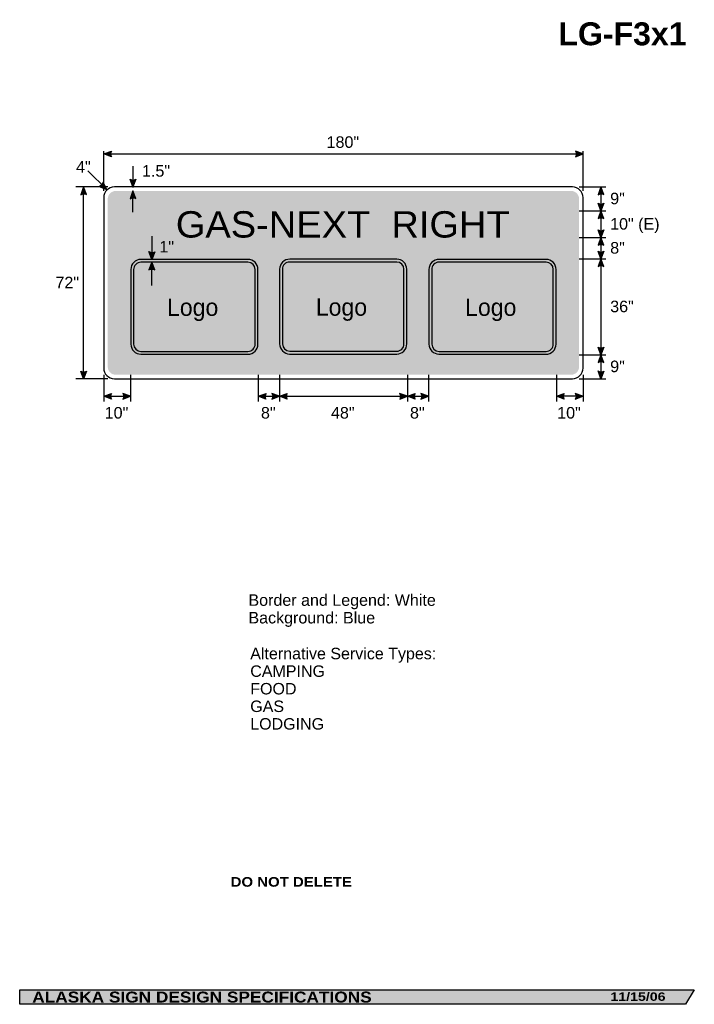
# Model space of a CAD drawing. Header units: feet. Extents: x 22 to 276, y 1 to 371.
import ezdxf
from ezdxf.enums import TextEntityAlignment as Align

# ---------------------------------------------------------------- set-up
doc = ezdxf.new("R2010")
doc.units = ezdxf.units.FT
doc.header["$MEASUREMENT"] = 0
doc.layers.add('Sign', color=7, linetype='Continuous')
doc.styles.add('ARIAL', font='arial.ttf')
doc.styles.add('ARIAL B', font='arialbd.ttf')
doc.styles.add('ARIAL BLACK B', font='ariblk.ttf')
doc.styles.add('ARIAL BLACK BI', font='ariblk.ttf')
doc.styles.add('COMIC SANS MS BI', font='comicz.ttf')
doc.styles.add('FHWA SERIES E2000EX', font='txt')

msp = doc.modelspace()

# ---------------------------------------------------------------- hatches: boundary and pattern name
h = msp.add_hatch(color=256)
h.dxf.hatch_style = 1
edge = h.paths.add_edge_path()
edge.add_line((56.68054039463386, 319.1501871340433), (53.80307943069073, 320.2378762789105))
edge.add_line((53.80307943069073, 320.2378762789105), (56.70706096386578, 321.3123003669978))
edge.add_arc((58.28502377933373, 320.2117257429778), 1.923858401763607, 145.1055563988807, 213.4889293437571)
h = msp.add_hatch(color=256)
h.dxf.hatch_style = 1
edge = h.paths.add_edge_path()
edge.add_line((230.8905013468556, 319.1501871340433), (233.7679623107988, 320.2378762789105))
edge.add_line((233.7679623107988, 320.2378762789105), (230.8639807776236, 321.3123003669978))
edge.add_arc((229.2860179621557, 320.2117257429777), 1.92385840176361, -33.48892934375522, 34.894443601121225, ccw=False)
h = msp.add_hatch(color=256)
h.dxf.hatch_style = 1
edge = h.paths.add_edge_path()
edge.add_line((65.82535618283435, 310.7218906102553), (64.74054048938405, 307.8433451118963))
edge.add_line((64.74054048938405, 307.8433451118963), (63.66321754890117, 310.7462524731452))
edge.add_arc((64.76221615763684, 312.3253133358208), 1.92385840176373, 235.1627615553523, 303.546134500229)
h = msp.add_hatch(color=256)
h.dxf.hatch_style = 1
edge = h.paths.add_edge_path()
edge.add_line((47.27074664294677, 304.9647996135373), (46.18593094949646, 307.8433451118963))
edge.add_line((46.18593094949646, 307.8433451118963), (45.10860800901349, 304.9404377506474))
edge.add_arc((46.20760661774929, 303.3613768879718), 1.923858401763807, 56.453865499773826, 124.837238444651, ccw=False)
h = msp.add_hatch(color=256)
h.dxf.hatch_style = 1
edge = h.paths.add_edge_path()
edge.add_line((52.05274038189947, 308.0225858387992), (54.88901692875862, 306.8316262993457))
edge.add_line((54.88901692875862, 306.8316262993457), (53.5213716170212, 309.6095827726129))
edge.add_arc((51.61909396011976, 309.8969342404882), 1.923858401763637, 283.02666781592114, 351.4100407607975, ccw=False)
h = msp.add_hatch(color=256)
h.dxf.hatch_style = 1
edge = h.paths.add_edge_path()
edge.add_line((241.5675824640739, 304.9647996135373), (240.4827667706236, 307.8433451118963))
edge.add_line((240.4827667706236, 307.8433451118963), (239.4054438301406, 304.9404377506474))
edge.add_arc((240.5044424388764, 303.3613768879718), 1.923858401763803, 56.4538654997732, 124.83723844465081, ccw=False)
at = {"true_color": 0xffffff}
h = msp.add_hatch(color=7, dxfattribs=at)
h.dxf.hatch_style = 1
edge = h.paths.add_edge_path()
edge.add_line((65.82543420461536, 303.4687448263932), (64.74061851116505, 306.3472903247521))
edge.add_line((64.74061851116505, 306.3472903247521), (63.66329557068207, 303.4443829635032))
edge.add_arc((64.76229417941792, 301.8653221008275), 1.923858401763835, 56.45386549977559, 124.8372384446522, ccw=False)
h = msp.add_hatch(color=7, dxfattribs=at)
h.dxf.hatch_style = 1
h.paths.add_polyline_path([(107.9000808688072, 280.6537551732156), (67.7075718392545, 280.653755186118, 0.4145958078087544), (63.92883191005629, 276.8667033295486), (63.92883191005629, 248.8191287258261, 0.3942943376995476), (67.70024687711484, 245.048137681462), (107.9025791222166, 245.048137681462, 0.4143510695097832), (111.6813190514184, 248.8320267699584), (111.6813190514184, 276.8750152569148, 0.4141459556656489)])
h.paths.add_polyline_path([(107.9003385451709, 279.5912552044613, -0.4141459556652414), (110.6188190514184, 276.8750152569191), (110.6188190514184, 248.8314845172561, -0.4144006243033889), (107.9025791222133, 246.110637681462), (67.71984840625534, 246.110637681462, -0.3908959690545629), (64.99133191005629, 248.8387947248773), (64.99133191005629, 276.8677259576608, -0.4146892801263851), (67.70757183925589, 279.591255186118)], flags=16)
h.paths.add_polyline_path([(163.7750808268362, 280.7271899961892), (123.5825717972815, 280.7271900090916, 0.4145958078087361), (119.8038318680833, 276.9401381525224), (119.8038318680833, 248.8925635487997, 0.3942943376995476), (123.5752468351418, 245.1215725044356), (163.7775790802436, 245.1215725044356, 0.4143510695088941), (167.5563190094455, 248.9054615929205), (167.5563190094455, 276.9484500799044, 0.4141459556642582)])
h.paths.add_polyline_path([(163.7753385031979, 279.6646900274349, -0.4141459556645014), (166.4938190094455, 276.9484500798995), (166.4938190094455, 248.9049193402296, -0.4144006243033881), (163.7775790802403, 246.1840725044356), (123.5948483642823, 246.1840725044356, -0.3908959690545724), (120.8663318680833, 248.912229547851), (120.8663318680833, 276.9411607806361, -0.4146892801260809), (123.5825717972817, 279.6646900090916)], flags=16)
h.paths.add_polyline_path([(75.20856188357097, 254.6568403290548), (99.09034029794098, 254.6568403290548), (99.09034029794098, 268.5221920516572), (75.20856188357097, 268.5221920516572)], flags=8)
h.paths.add_polyline_path([(131.0835618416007, 254.7302751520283), (154.9653402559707, 254.7302751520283), (154.9653402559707, 268.5956268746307), (131.0835618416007, 268.5956268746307)], flags=8)
h.paths.add_polyline_path([(187.1460617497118, 254.6677751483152), (211.027840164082, 254.6677751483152), (211.027840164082, 268.5331268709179), (187.1460617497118, 268.5331268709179)], flags=9)
h.paths.add_polyline_path([(73.54223326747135, 282.1526332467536), (81.23946796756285, 282.1526332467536), (81.23946796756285, 288.6843374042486), (73.54223326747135, 288.6843374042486)], flags=9)
h.paths.add_polyline_path([(78.2653988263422, 286.1250150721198), (208.7619468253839, 286.1250150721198), (208.7619468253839, 301.4570348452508), (78.2653988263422, 301.4570348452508)], flags=9)
h = msp.add_hatch(color=256)
h.dxf.hatch_style = 1
edge = h.paths.add_edge_path()
edge.add_line((241.5675824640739, 301.7414715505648), (240.4827667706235, 298.8629260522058))
edge.add_line((240.4827667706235, 298.8629260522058), (239.4054438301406, 301.7658334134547))
edge.add_arc((240.5044424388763, 303.3448942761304), 1.923858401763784, 235.1627615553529, 303.5461345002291)
h = msp.add_hatch(color=256)
h.dxf.hatch_style = 1
edge = h.paths.add_edge_path()
edge.add_line((241.5675824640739, 295.9843805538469), (240.4827667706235, 298.8629260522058))
edge.add_line((240.4827667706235, 298.8629260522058), (239.4054438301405, 295.9600186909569))
edge.add_arc((240.5044424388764, 294.3809578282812), 1.923858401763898, 56.453865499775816, 124.83723844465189, ccw=False)
h = msp.add_hatch(color=256)
h.dxf.hatch_style = 1
edge = h.paths.add_edge_path()
edge.add_line((241.5675824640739, 291.7414715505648), (240.4827667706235, 288.8629260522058))
edge.add_line((240.4827667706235, 288.8629260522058), (239.4054438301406, 291.7658334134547))
edge.add_arc((240.5044424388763, 293.3448942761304), 1.923858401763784, 235.1627615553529, 303.5461345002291)
h = msp.add_hatch(color=256)
h.dxf.hatch_style = 1
edge = h.paths.add_edge_path()
edge.add_line((241.5675824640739, 285.9804635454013), (240.4827667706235, 288.8590090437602))
edge.add_line((240.4827667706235, 288.8590090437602), (239.4054438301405, 285.9561016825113))
edge.add_arc((240.5044424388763, 284.3770408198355), 1.923858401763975, 56.45386549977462, 124.8372384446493, ccw=False)
h = msp.add_hatch(color=7, dxfattribs=at)
h.dxf.hatch_style = 1
edge = h.paths.add_edge_path()
edge.add_line((72.91316082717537, 283.5323006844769), (71.82834513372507, 280.653755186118))
edge.add_line((71.82834513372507, 280.653755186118), (70.75102219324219, 283.5566625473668))
edge.add_arc((71.85002080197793, 285.1357234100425), 1.923858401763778, 235.1627615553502, 303.546134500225)
h = msp.add_hatch(color=256)
h.dxf.hatch_style = 1
edge = h.paths.add_edge_path()
edge.add_line((241.5675824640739, 283.737565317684), (240.4827667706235, 280.8590198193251))
edge.add_line((240.4827667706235, 280.8590198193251), (239.4054438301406, 283.7619271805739))
edge.add_arc((240.5044424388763, 285.3409880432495), 1.92385840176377, 235.1627615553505, 303.5461345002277)
h = msp.add_hatch(color=7, dxfattribs=at)
h.dxf.hatch_style = 1
edge = h.paths.add_edge_path()
edge.add_line((72.91316082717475, 276.7127096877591), (71.82834513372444, 279.591255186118))
edge.add_line((71.82834513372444, 279.591255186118), (70.75102219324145, 276.6883478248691))
edge.add_arc((71.85002080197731, 275.1092869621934), 1.923858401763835, 56.45386549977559, 124.8372384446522, ccw=False)
h = msp.add_hatch(color=7, dxfattribs=at)
h.dxf.hatch_style = 1
h.paths.add_polyline_path([(223.6188189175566, 276.8859500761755, 0.4141459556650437), (219.8375807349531, 280.6646899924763), (179.6450717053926, 280.6646900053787, 0.4145958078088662), (175.8663317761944, 276.8776381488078), (175.8663317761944, 248.8300635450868, 0.3942943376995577), (179.637746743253, 245.0590725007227), (219.8400789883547, 245.0590725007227, 0.4143510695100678), (223.6188189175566, 248.8429615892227)])
h.paths.add_polyline_path([(176.9288317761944, 276.8786607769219, -0.4146892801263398), (179.645071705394, 279.6021900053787), (219.837838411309, 279.6021900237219, -0.4141459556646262), (222.5563189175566, 276.8859500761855), (222.5563189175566, 248.8424193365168, -0.4144006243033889), (219.8400789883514, 246.1215725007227), (179.6573482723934, 246.1215725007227, -0.3908959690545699), (176.9288317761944, 248.8497295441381)], flags=16)
h.paths.add_polyline_path([(187.1460617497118, 254.6677751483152), (211.027840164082, 254.6677751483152), (211.027840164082, 268.5331268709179), (187.1460617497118, 268.5331268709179)], flags=8)
h = msp.add_hatch(color=256)
h.dxf.hatch_style = 1
edge = h.paths.add_edge_path()
edge.add_line((241.5675824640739, 277.9804635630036), (240.4827667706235, 280.8590090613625))
edge.add_line((240.4827667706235, 280.8590090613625), (239.4054438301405, 277.9561017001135))
edge.add_arc((240.5044424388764, 276.3770408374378), 1.923858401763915, 56.45386549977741, 124.8372384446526, ccw=False)
h = msp.add_hatch(color=256)
h.dxf.hatch_style = 1
edge = h.paths.add_edge_path()
edge.add_line((241.5675824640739, 247.7375546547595), (240.4827667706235, 244.8590091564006))
edge.add_line((240.4827667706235, 244.8590091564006), (239.4054438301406, 247.7619165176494))
edge.add_arc((240.5044424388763, 249.3409773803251), 1.923858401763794, 235.162761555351, 303.5461345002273)
h = msp.add_hatch(color=256)
h.dxf.hatch_style = 1
edge = h.paths.add_edge_path()
edge.add_line((241.567582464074, 241.972651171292), (240.4827667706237, 244.8511966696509))
edge.add_line((240.4827667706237, 244.8511966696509), (239.4054438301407, 241.9482893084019))
edge.add_arc((240.5044424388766, 240.3692284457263), 1.923858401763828, 56.45386549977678, 124.8372384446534, ccw=False)
h = msp.add_hatch(color=256)
h.dxf.hatch_style = 1
edge = h.paths.add_edge_path()
edge.add_line((47.27074664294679, 238.7257968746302), (46.18593094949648, 235.8472513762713))
edge.add_line((46.18593094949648, 235.8472513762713), (45.10860800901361, 238.7501587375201))
edge.add_arc((46.20760661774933, 240.3292196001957), 1.923858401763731, 235.1627615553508, 303.5461345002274)
h = msp.add_hatch(color=256)
h.dxf.hatch_style = 1
edge = h.paths.add_edge_path()
edge.add_line((241.567582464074, 238.7297421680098), (240.4827667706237, 235.8511966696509))
edge.add_line((240.4827667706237, 235.8511966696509), (239.4054438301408, 238.7541040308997))
edge.add_arc((240.5044424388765, 240.3331648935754), 1.923858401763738, 235.1627615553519, 303.5461345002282)
h = msp.add_hatch(color=256)
h.dxf.hatch_style = 1
edge = h.paths.add_edge_path()
edge.add_line((56.66886082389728, 228.1696989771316), (53.79139985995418, 229.2573881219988))
edge.add_line((53.79139985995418, 229.2573881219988), (56.69538139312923, 230.3318122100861))
edge.add_arc((58.27334420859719, 229.231237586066), 1.923858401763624, 145.1055563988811, 213.4889293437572)
h = msp.add_hatch(color=256)
h.dxf.hatch_style = 1
edge = h.paths.add_edge_path()
edge.add_line((60.91393889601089, 228.1696989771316), (63.79139985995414, 229.2573881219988))
edge.add_line((63.79139985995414, 229.2573881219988), (60.88741832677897, 230.3318122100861))
edge.add_arc((59.30945551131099, 229.231237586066), 1.923858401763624, -33.48892934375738, 34.894443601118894, ccw=False)
h = msp.add_hatch(color=256)
h.dxf.hatch_style = 1
edge = h.paths.add_edge_path()
edge.add_line((114.6766732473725, 228.1696989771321), (111.7992122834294, 229.2573881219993))
edge.add_line((111.7992122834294, 229.2573881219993), (114.7031938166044, 230.3318122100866))
edge.add_arc((116.2811566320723, 229.2312375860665), 1.923858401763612, 145.1055563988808, 213.4889293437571)
h = msp.add_hatch(color=256)
h.dxf.hatch_style = 1
edge = h.paths.add_edge_path()
edge.add_line((116.9217513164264, 228.1696989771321), (119.7992122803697, 229.2573881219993))
edge.add_line((119.7992122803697, 229.2573881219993), (116.8952307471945, 230.3318122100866))
edge.add_arc((115.3172679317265, 229.2312375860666), 1.923858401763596, -33.488929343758, 34.89444360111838, ccw=False)
h = msp.add_hatch(color=256)
h.dxf.hatch_style = 1
edge = h.paths.add_edge_path()
edge.add_line((122.6454232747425, 228.169698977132), (119.7679623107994, 229.2573881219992))
edge.add_line((119.7679623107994, 229.2573881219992), (122.6719438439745, 230.3318122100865))
edge.add_arc((124.2499066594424, 229.2312375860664), 1.923858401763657, 145.1055563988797, 213.4889293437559)
h = msp.add_hatch(color=256)
h.dxf.hatch_style = 1
edge = h.paths.add_edge_path()
edge.add_line((164.8865949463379, 228.169698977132), (167.7640559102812, 229.2573881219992))
edge.add_line((167.7640559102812, 229.2573881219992), (164.860074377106, 230.3318122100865))
edge.add_arc((163.282111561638, 229.2312375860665), 1.923858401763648, -33.488929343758, 34.89444360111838, ccw=False)
h = msp.add_hatch(color=256)
h.dxf.hatch_style = 1
edge = h.paths.add_edge_path()
edge.add_line((170.6415168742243, 228.169698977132), (167.7640559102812, 229.2573881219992))
edge.add_line((167.7640559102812, 229.2573881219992), (170.6680374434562, 230.3318122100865))
edge.add_arc((172.2460002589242, 229.2312375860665), 1.923858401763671, 145.1055563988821, 213.4889293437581)
h = msp.add_hatch(color=256)
h.dxf.hatch_style = 1
edge = h.paths.add_edge_path()
edge.add_line((172.8904904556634, 228.1696989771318), (175.7679514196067, 229.257388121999))
edge.add_line((175.7679514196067, 229.257388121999), (172.8639698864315, 230.3318122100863))
edge.add_arc((171.2860070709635, 229.2312375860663), 1.923858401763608, -33.488929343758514, 34.89444360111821, ccw=False)
h = msp.add_hatch(color=256)
h.dxf.hatch_style = 1
edge = h.paths.add_edge_path()
edge.add_line((226.6258917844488, 228.1697769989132), (223.7484308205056, 229.2574661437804))
edge.add_line((223.7484308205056, 229.2574661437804), (226.6524123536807, 230.3318902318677))
edge.add_arc((228.2303751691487, 229.2313156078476), 1.923858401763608, 145.1055563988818, 213.4889293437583)
h = msp.add_hatch(color=256)
h.dxf.hatch_style = 1
edge = h.paths.add_edge_path()
edge.add_line((230.8398868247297, 228.1697769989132), (233.7173477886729, 229.2574661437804))
edge.add_line((233.7173477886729, 229.2574661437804), (230.8133662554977, 230.3318902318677))
edge.add_arc((229.2354034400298, 229.2313156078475), 1.92385840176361, -33.48892934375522, 34.894443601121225, ccw=False)
at = {"layer": 'Sign', "true_color": 0x0000e3}
h = msp.add_hatch(color=172, dxfattribs=at)
edge = h.paths.add_edge_path(flags=0)
edge.add_spline(control_points=[(58.26796231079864, 306.3433451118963), (58.26796231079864, 306.3433451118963), (229.2679623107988, 306.3433451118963), (229.2679623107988, 306.3433451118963), (230.9237073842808, 306.3433451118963), (232.2679623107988, 304.9990901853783), (232.2679623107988, 303.3433451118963), (232.2679623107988, 303.3433451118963), (232.2679623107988, 240.3433451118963), (232.2679623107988, 240.3433451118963), (232.2679623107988, 238.6876000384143), (230.9237073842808, 237.3433451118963), (229.2679623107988, 237.3433451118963), (229.2679623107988, 237.3433451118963), (58.26796231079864, 237.3433451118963), (58.26796231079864, 237.3433451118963), (56.61221723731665, 237.3433451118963), (55.26796231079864, 238.6876000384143), (55.26796231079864, 240.3433451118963), (55.26796231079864, 240.3433451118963), (55.26796231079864, 303.3433451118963), (55.26796231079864, 303.3433451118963), (55.26796231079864, 304.9990901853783), (56.61221723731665, 306.3433451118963), (58.26796231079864, 306.3433451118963)], knot_values=[0, 0, 0, 0, 1, 1, 1, 2, 2, 2, 3, 3, 3, 4, 4, 4, 5, 5, 5, 6, 6, 6, 7, 7, 7, 8, 8, 8, 8], degree=3, periodic=0)
at = {"layer": 'Sign', "true_color": 0x000000}
msp.add_hatch(color=18, dxfattribs=at).paths.add_polyline_path([(22.1981201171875, 6.401206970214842), (275.5258636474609, 6.401206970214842), (272.2501907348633, 1.002944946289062), (22.20650482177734, 1.002944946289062)], flags=0)

# ---------------------------------------------------------------- linework, layer by layer
for points in [[(56.68054039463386, 319.1501871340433), (53.80307943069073, 320.2378762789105), (56.70706096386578, 321.3123003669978, 0.307560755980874), (56.68054039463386, 319.1501871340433, 4.141293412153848)], [(230.8905013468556, 319.1501871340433), (233.7679623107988, 320.2378762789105), (230.8639807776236, 321.3123003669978, -0.307560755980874), (230.8905013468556, 319.1501871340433, -4.141293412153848)], [(65.82535618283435, 310.7218906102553), (64.74054048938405, 307.8433451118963), (63.66321754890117, 310.7462524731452, 0.307560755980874), (65.82535618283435, 310.7218906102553, 4.141293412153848)], [(47.27074664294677, 304.9647996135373), (46.18593094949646, 307.8433451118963), (45.10860800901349, 304.9404377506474, -0.307560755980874), (47.27074664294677, 304.9647996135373, -4.141293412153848)], [(52.05274038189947, 308.0225858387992), (54.88901692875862, 306.8316262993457), (53.5213716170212, 309.6095827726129, -0.307560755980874), (52.05274038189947, 308.0225858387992, -4.141293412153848)], [(241.5675824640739, 304.9647996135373), (240.4827667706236, 307.8433451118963), (239.4054438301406, 304.9404377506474, -0.307560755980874), (241.5675824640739, 304.9647996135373, -4.141293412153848)], [(241.5675824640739, 301.7414715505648), (240.4827667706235, 298.8629260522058), (239.4054438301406, 301.7658334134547, 0.307560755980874), (241.5675824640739, 301.7414715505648, 4.141293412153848)], [(241.5675824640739, 295.9843805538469), (240.4827667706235, 298.8629260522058), (239.4054438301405, 295.9600186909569, -0.307560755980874), (241.5675824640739, 295.9843805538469, -4.141293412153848)], [(241.5675824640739, 291.7414715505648), (240.4827667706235, 288.8629260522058), (239.4054438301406, 291.7658334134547, 0.307560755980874), (241.5675824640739, 291.7414715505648, 4.141293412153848)], [(241.5675824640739, 285.9804635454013), (240.4827667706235, 288.8590090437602), (239.4054438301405, 285.9561016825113, -0.307560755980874), (241.5675824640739, 285.9804635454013, -4.141293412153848)], [(241.5675824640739, 283.737565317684), (240.4827667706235, 280.8590198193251), (239.4054438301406, 283.7619271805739, 0.307560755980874), (241.5675824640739, 283.737565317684, 4.141293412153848)], [(241.5675824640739, 277.9804635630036), (240.4827667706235, 280.8590090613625), (239.4054438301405, 277.9561017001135, -0.307560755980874), (241.5675824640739, 277.9804635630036, -4.141293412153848)], [(241.5675824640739, 247.7375546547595), (240.4827667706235, 244.8590091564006), (239.4054438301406, 247.7619165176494, 0.307560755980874), (241.5675824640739, 247.7375546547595, 4.141293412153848)], [(241.567582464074, 241.972651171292), (240.4827667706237, 244.8511966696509), (239.4054438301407, 241.9482893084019, -0.307560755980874), (241.567582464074, 241.972651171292, -4.141293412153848)], [(47.27074664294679, 238.7257968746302), (46.18593094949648, 235.8472513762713), (45.10860800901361, 238.7501587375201, 0.307560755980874), (47.27074664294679, 238.7257968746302, 4.141293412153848)], [(241.567582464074, 238.7297421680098), (240.4827667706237, 235.8511966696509), (239.4054438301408, 238.7541040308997, 0.307560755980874), (241.567582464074, 238.7297421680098, 4.141293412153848)], [(56.66886082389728, 228.1696989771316), (53.79139985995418, 229.2573881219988), (56.69538139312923, 230.3318122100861, 0.307560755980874), (56.66886082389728, 228.1696989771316, 4.141293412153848)], [(60.91393889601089, 228.1696989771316), (63.79139985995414, 229.2573881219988), (60.88741832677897, 230.3318122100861, -0.307560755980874), (60.91393889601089, 228.1696989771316, -4.141293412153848)], [(114.6766732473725, 228.1696989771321), (111.7992122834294, 229.2573881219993), (114.7031938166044, 230.3318122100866, 0.307560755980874), (114.6766732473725, 228.1696989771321, 4.141293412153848)], [(116.9217513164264, 228.1696989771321), (119.7992122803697, 229.2573881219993), (116.8952307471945, 230.3318122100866, -0.307560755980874), (116.9217513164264, 228.1696989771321, -4.141293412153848)], [(122.6454232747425, 228.169698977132), (119.7679623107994, 229.2573881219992), (122.6719438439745, 230.3318122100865, 0.307560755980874), (122.6454232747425, 228.169698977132, 4.141293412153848)], [(164.8865949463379, 228.169698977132), (167.7640559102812, 229.2573881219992), (164.860074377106, 230.3318122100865, -0.307560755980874), (164.8865949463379, 228.169698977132, -4.141293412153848)], [(170.6415168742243, 228.169698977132), (167.7640559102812, 229.2573881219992), (170.6680374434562, 230.3318122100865, 0.307560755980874), (170.6415168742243, 228.169698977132, 4.141293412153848)], [(172.8904904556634, 228.1696989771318), (175.7679514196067, 229.257388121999), (172.8639698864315, 230.3318122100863, -0.307560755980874), (172.8904904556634, 228.1696989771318, -4.141293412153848)], [(226.6258917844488, 228.1697769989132), (223.7484308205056, 229.2574661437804), (226.6524123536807, 230.3318902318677, 0.307560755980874), (226.6258917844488, 228.1697769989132, 4.141293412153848)], [(230.8398868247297, 228.1697769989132), (233.7173477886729, 229.2574661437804), (230.8133662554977, 230.3318902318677, -0.307560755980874), (230.8398868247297, 228.1697769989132, -4.141293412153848)]]:
    msp.add_lwpolyline(points, format="xyb")
at = {"color": 7, "true_color": 0xffffff}
for points in [[(65.82543420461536, 303.4687448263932), (64.74061851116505, 306.3472903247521), (63.66329557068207, 303.4443829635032, -0.307560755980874), (65.82543420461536, 303.4687448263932, -4.141293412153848)], [(72.91316082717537, 283.5323006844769), (71.82834513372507, 280.653755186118), (70.75102219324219, 283.5566625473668, 0.307560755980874), (72.91316082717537, 283.5323006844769, 4.141293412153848)], [(72.91316082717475, 276.7127096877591), (71.82834513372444, 279.591255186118), (70.75102219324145, 276.6883478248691, -0.307560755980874), (72.91316082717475, 276.7127096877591, -4.141293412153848)]]:
    msp.add_lwpolyline(points, format="xyb", dxfattribs=at)
for points in [[(67.70024687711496, 245.048137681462), (107.9025791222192, 245.048137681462, 0.4143510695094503), (111.6813190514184, 248.8320267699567), (111.6813190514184, 276.8750152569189, 0.4141459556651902), (107.900080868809, 280.6537551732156), (67.7075718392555, 280.653755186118, 0.4145958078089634), (63.92883191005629, 276.8667033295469), (63.92883191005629, 248.8191287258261, 0.3942943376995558)], [(67.71984840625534, 246.110637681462), (107.9025791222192, 246.110637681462, 0.4144006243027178), (110.6188190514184, 248.8314845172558), (110.6188190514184, 276.8750152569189, 0.4141459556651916), (107.9003385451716, 279.5912552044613), (67.7075718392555, 279.591255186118, 0.4146892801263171), (64.99133191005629, 276.8677259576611), (64.99133191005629, 248.8387947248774, 0.390895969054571)], [(123.5752468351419, 245.1215725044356), (163.7775790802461, 245.1215725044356, 0.4143510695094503), (167.5563190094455, 248.9054615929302), (167.5563190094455, 276.9484500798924, 0.4141459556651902), (163.775080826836, 280.7271899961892), (123.5825717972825, 280.7271900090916, 0.4145958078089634), (119.8038318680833, 276.9401381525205), (119.8038318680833, 248.8925635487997, 0.3942943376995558)], [(123.5948483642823, 246.1840725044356), (163.7775790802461, 246.1840725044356, 0.4144006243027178), (166.4938190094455, 248.9049193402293), (166.4938190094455, 276.9484500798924, 0.4141459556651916), (163.7753385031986, 279.6646900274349), (123.5825717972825, 279.6646900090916, 0.4146892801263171), (120.8663318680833, 276.9411607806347), (120.8663318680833, 248.912229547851, 0.390895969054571)], [(179.637746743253, 245.0590725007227), (219.8400789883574, 245.0590725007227, 0.4143510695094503), (223.6188189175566, 248.8429615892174), (223.6188189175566, 276.8859500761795, 0.4141459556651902), (219.8375807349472, 280.6646899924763), (179.6450717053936, 280.6646900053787, 0.4145958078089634), (175.8663317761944, 276.8776381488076), (175.8663317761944, 248.8300635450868, 0.3942943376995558)], [(179.6573482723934, 246.1215725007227), (219.8400789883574, 246.1215725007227, 0.4144006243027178), (222.5563189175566, 248.8424193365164), (222.5563189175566, 276.8859500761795, 0.4141459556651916), (219.8378384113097, 279.6021900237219), (179.6450717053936, 279.6021900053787, 0.4146892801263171), (176.9288317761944, 276.8786607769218), (176.9288317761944, 248.8497295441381, 0.390895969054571)]]:
    msp.add_lwpolyline(points, format="xyb", close=True, dxfattribs=at)
at = {"layer": 'Sign', "color": 18, "lineweight": -3, "true_color": 0x000000}
for p, q in [((53.76796231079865, 306.3316263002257), (53.76796231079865, 321.3316263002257)), ((53.80307943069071, 320.2378762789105), (233.8030794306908, 320.2378762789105)), ((233.7679623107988, 306.3316263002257), (233.7679623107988, 321.3316263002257)), ((64.74054048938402, 315.6597902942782), (64.74054048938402, 307.6597902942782)), ((54.8890169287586, 306.8316262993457), (47.81794911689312, 313.9026941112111)), ((55.27968094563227, 307.8433451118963), (43.27968094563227, 307.8433451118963)), ((46.18593094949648, 235.8472513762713), (46.18593094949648, 307.8472513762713)), ((232.2562432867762, 307.8433451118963), (242.2562432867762, 307.8433451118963)), ((240.4827667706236, 307.8707385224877), (240.4827667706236, 298.8707385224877)), ((232.2660479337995, 298.8687746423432), (242.2660479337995, 298.8687746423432)), ((240.4827667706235, 298.8629260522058), (240.4827667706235, 288.8629260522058)), ((232.2640948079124, 288.8590090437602), (242.2640948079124, 288.8590090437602)), ((240.4827667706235, 288.8590198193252), (240.4827667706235, 280.8590198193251)), ((232.2680010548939, 280.8590090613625), (242.2680010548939, 280.8590090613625)), ((240.4827667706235, 280.8590091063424), (240.4827667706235, 244.8590091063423)), ((232.2680010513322, 244.8590091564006), (242.2680010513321, 244.8590091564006)), ((240.4827667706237, 244.8511966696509), (240.4827667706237, 235.8511966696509)), ((53.76796231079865, 237.3433451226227), (53.76796231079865, 227.3433451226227)), ((63.79921234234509, 237.351157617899), (63.79921234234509, 227.351157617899)), ((111.7992122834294, 237.3433450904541), (111.7992122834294, 227.3433450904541)), ((119.7992122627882, 237.3472513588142), (119.7992122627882, 227.3472513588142)), ((167.7640559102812, 237.3472513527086), (167.7640559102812, 227.3472513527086)), ((175.7679621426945, 237.3433450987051), (175.7679621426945, 227.3433450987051)), ((223.7484308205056, 237.347251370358), (223.7484308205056, 227.347251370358)), ((233.7679623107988, 237.3433451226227), (233.7679623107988, 227.3433451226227)), ((55.27968094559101, 235.8433451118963), (43.27968094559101, 235.8433451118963)), ((232.2562432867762, 235.8433451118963), (242.2562432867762, 235.8433451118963)), ((53.79139985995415, 229.2573881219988), (63.79139985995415, 229.2573881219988)), ((111.7992122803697, 229.2573881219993), (119.7992122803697, 229.2573881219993)), ((119.7679623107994, 229.2573881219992), (167.7679623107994, 229.2573881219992)), ((167.7679514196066, 229.257388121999), (175.7679514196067, 229.257388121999)), ((233.7173477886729, 229.2574661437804), (223.7173477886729, 229.2574661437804))]:
    msp.add_line(p, q, dxfattribs=at)
at = {"layer": 'Sign', "color": 7, "lineweight": -3, "true_color": 0xffffff}
for p, q in [((64.74061851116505, 298.3472903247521), (64.74061851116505, 306.3472903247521)), ((71.82834513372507, 289.3837509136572), (71.82834513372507, 280.653755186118)), ((71.82834513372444, 270.8612518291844), (71.82834513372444, 279.591255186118))]:
    msp.add_line(p, q, dxfattribs=at)
at = {"layer": 'Sign', "color": 250, "lineweight": -3, "true_color": 0x1f1a17}
msp.add_lwpolyline([(22.1981201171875, 6.401206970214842), (275.5258636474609, 6.401206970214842), (272.2501907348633, 1.002944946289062), (22.20650482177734, 1.002944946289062)], close=True, dxfattribs=at)
at = {"layer": 'Sign', "color": 18, "lineweight": -3, "true_color": 0x000000}
msp.add_open_spline([(57.76796231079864, 307.8433451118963), (57.76796231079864, 307.8433451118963), (229.7679623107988, 307.8433451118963), (229.7679623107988, 307.8433451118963), (231.9756224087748, 307.8433451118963), (233.7679623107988, 306.0510052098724), (233.7679623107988, 303.8433451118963), (233.7679623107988, 303.8433451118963), (233.7679623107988, 239.8433451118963), (233.7679623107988, 239.8433451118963), (233.7679623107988, 237.6356850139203), (231.9756224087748, 235.8433451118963), (229.7679623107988, 235.8433451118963), (229.7679623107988, 235.8433451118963), (57.76796231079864, 235.8433451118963), (57.76796231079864, 235.8433451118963), (55.56030221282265, 235.8433451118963), (53.76796231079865, 237.6356850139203), (53.76796231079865, 239.8433451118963), (53.76796231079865, 239.8433451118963), (53.76796231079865, 303.8433451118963), (53.76796231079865, 303.8433451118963), (53.76796231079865, 306.0510052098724), (55.56030221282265, 307.8433451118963), (57.76796231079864, 307.8433451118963)], degree=3, knots=[0, 0, 0, 0, 1, 1, 1, 2, 2, 2, 3, 3, 3, 4, 4, 4, 5, 5, 5, 6, 6, 6, 7, 7, 7, 8, 8, 8, 8], dxfattribs=at)

# ---------------------------------------------------------------- texts
at = {"attachment_point": 1, "line_spacing_factor": 0.9199033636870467, "style": 'ARIAL'}
for s, insert, char_height in [('Border and Legend: White\\PBackground: Blue', (108.0980805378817, 154.9107024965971), 4.3143), ('Alternative Service Types:\\PCAMPING\\PFOOD\\PGAS\\PLODGING', (108.7755748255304, 134.8384362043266), 4.3048)]:
    msp.add_mtext_dynamic_manual_height_columns(s, width=71.25706787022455, gutter_width=1, heights=[0], dxfattribs=dict(at, insert=insert, char_height=char_height))
at = {"layer": 'Sign', "color": 18, "true_color": 0x000000}
for s, height, style, p, p2 in [('LG-F3x1', 8.609216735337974, 'ARIAL B', (224.4826368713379, 361.0358389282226), (272.6026381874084, 361.0358389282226)), ('180"', 4.33007722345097, 'ARIAL', (137.43307943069, 322.5243812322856), (149.6730794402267, 322.5243812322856)), ('4"', 4.336720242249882, 'ARIAL', (43.36757556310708, 313.2118812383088), (48.8875755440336, 313.2118812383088)), ('1.5"', 4.331549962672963, 'ARIAL', (68.1175755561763, 311.7118812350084), (78.67757526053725, 311.7118812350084)), ('9"', 4.336720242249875, 'ARIAL', (243.9300754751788, 301.3307385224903), (249.4500754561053, 301.3307385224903)), ('10" (E)', 4.31149099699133, 'ARIAL', (243.9300754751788, 291.8229260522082), (262.4700749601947, 291.8229260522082)), ('8"', 4.336720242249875, 'ARIAL', (243.9300754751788, 282.8190090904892), (249.4500754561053, 282.8190090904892)), ('72"', 4.332139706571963, 'ARIAL', (35.6175755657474, 269.8072513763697), (44.49757544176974, 269.8072513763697)), ('36"', 4.332139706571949, 'ARIAL', (243.9300754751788, 260.8190091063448), (252.8100753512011, 260.8190091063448)), ('9"', 4.336720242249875, 'ARIAL', (243.9300754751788, 238.3111966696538), (249.4500754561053, 238.3111966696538)), ('10"', 4.332139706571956, 'ARIAL', (54.10139985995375, 220.8993812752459), (62.98139973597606, 220.8993812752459)), ('8"', 4.336720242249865, 'ARIAL', (112.7892230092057, 220.8993812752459), (118.3092229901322, 220.8993812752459)), ('48"', 4.33213970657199, 'ARIAL', (139.0779623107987, 220.8993812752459), (147.9579621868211, 220.8993812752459)), ('8"', 4.336720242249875, 'ARIAL', (168.7579621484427, 220.8993812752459), (174.2779621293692, 220.8993812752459)), ('10"', 4.332139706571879, 'ARIAL', (224.0273477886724, 220.8993812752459), (232.9073476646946, 220.8993812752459))]:
    msp.add_text(s, height=height, dxfattribs=dict(at, style=style)).set_placement(p, p2, align=Align.ALIGNED)
at = {"layer": 'Sign', "color": 7, "true_color": 0xffffff}
for s, height, style, p, p2 in [('GAS-NEXT  RIGHT', 9.892707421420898, 'FHWA SERIES E2000EX', (80.82073545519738, 288.8480247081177), (206.2066101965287, 288.8480247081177)), ('1"', 4.336720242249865, 'ARIAL', (74.63085062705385, 283.2412506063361), (80.15085060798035, 283.2412506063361)), ('Logo', 6.494649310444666, 'COMIC SANS MS BI', (77.51945383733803, 259.4400024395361), (96.77944834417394, 259.4400024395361)), ('Logo', 6.494649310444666, 'COMIC SANS MS BI', (133.3944537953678, 259.5134372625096), (152.6544483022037, 259.5134372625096)), ('Logo', 6.494649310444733, 'COMIC SANS MS BI', (189.4569537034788, 259.4509372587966), (208.7169482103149, 259.4509372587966)), ('DO NOT DELETE', 3.623042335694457, 'ARIAL BLACK B', (101.4224548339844, 45.144287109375), (146.9724502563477, 45.144287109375)), ('ALASKA SIGN DESIGN SPECIFICATIONS', 4.111053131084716, 'ARIAL BLACK BI', (26.91193389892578, 1.664901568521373), (154.3714065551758, 1.664901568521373)), ('11/15/06', 3.153834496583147, 'ARIAL BLACK BI', (244.0142822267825, 2.30029296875), (264.7142791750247, 2.30029296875))]:
    msp.add_text(s, height=height, dxfattribs=dict(at, style=style)).set_placement(p, p2, align=Align.ALIGNED)

doc.saveas('drawing.dxf')
